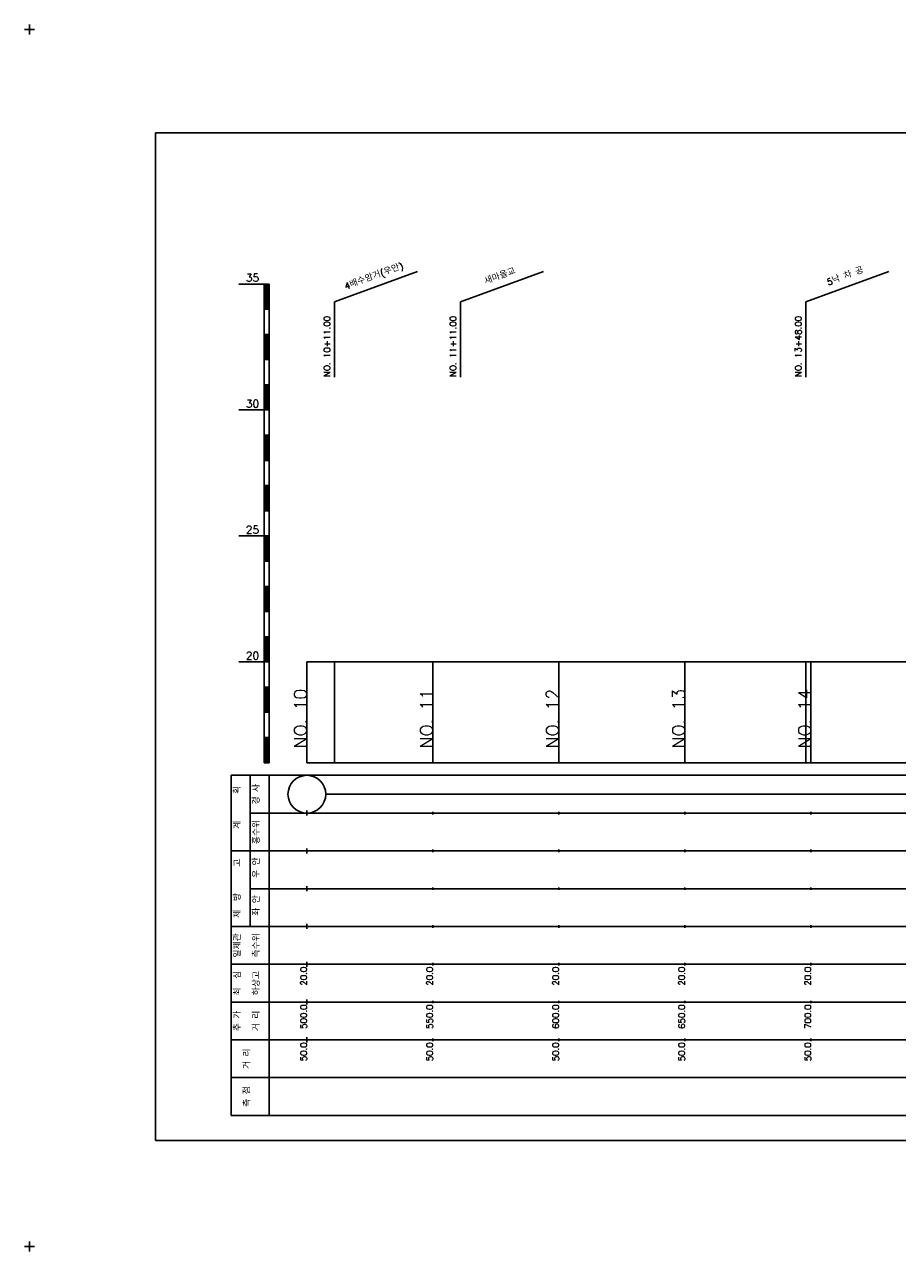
# Model space of a CAD drawing. Extents: x -2 to 685, y -2 to 968.
# Tile 3 of 4: x -2 to 344, y 481 to 968. Entities that reach past the tile are written whole.
import ezdxf
from ezdxf.enums import TextEntityAlignment as Align

# ---------------------------------------------------------------- set-up
doc = ezdxf.new("R2010")
doc.units = 0
doc.header["$LTSCALE"] = 5
for name, color, linetype in [('BOX', 5, 'CONTINUOUS'), ('DT1', 3, 'CONTINUOUS'), ('LT1', 4, 'CONTINUOUS'), ('ST1', 7, 'CONTINUOUS')]:
    doc.layers.add(name, color=color, linetype=linetype)
doc.styles.add('GHS', font='ROMANS.shx', dxfattribs={"bigfont": 'GHS.shx'})

msp = doc.modelspace()

# ---------------------------------------------------------------- linework, layer by layer
at = {"layer": 'BOX'}
msp.add_lwpolyline([(50, 525), (650, 525), (650, 925), (50, 925), (50, 525)], dxfattribs=at)
at = {"layer": 'DT1'}
for p, q in [((110, 704.33), (110, 706.33)), ((160, 704.83), (160, 705.83)), ((210, 704.83), (210, 705.83)), ((260, 704.83), (260, 705.83)), ((310, 704.83), (310, 705.83))]:
    msp.add_line(p, q, dxfattribs=at)
at = {"layer": 'LT1', "linetype": 'CONTINUOUS'}
for p, q in [((121, 858), (153.89, 869.97)), ((171, 858), (203.89, 869.97)), ((308, 858), (340.89, 869.97)), ((121, 828), (121, 858)), ((171, 828), (171, 858)), ((308, 828), (308, 858))]:
    msp.add_line(p, q, dxfattribs=at)
at = {"layer": 'LT1'}
for p, q in [((83, 865), (93, 865)), ((93, 675), (93, 865)), ((93, 865), (95, 865)), ((93.5, 864.8), (93.5, 855.2)), ((94, 864.8), (94, 855.2)), ((94.5, 864.8), (94.5, 855.2)), ((95, 675), (95, 865)), ((93, 855), (95, 855)), ((93, 845), (95, 845)), ((93.5, 844.8), (93.5, 835.2)), ((94, 844.8), (94, 835.2)), ((94.5, 844.8), (94.5, 835.2)), ((93, 835), (95, 835)), ((93, 825), (95, 825)), ((93.5, 824.8), (93.5, 815.2)), ((94, 824.8), (94, 815.2)), ((94.5, 824.8), (94.5, 815.2)), ((83, 815), (93, 815)), ((93, 815), (95, 815)), ((93, 805), (95, 805)), ((93.5, 804.8), (93.5, 795.2)), ((94, 804.8), (94, 795.2)), ((94.5, 804.8), (94.5, 795.2)), ((93, 795), (95, 795)), ((93, 785), (95, 785)), ((93.5, 784.8), (93.5, 775.2)), ((94, 784.8), (94, 775.2)), ((94.5, 784.8), (94.5, 775.2)), ((93, 775), (95, 775)), ((83, 765), (93, 765)), ((93, 765), (95, 765)), ((93.5, 764.8), (93.5, 755.2)), ((94, 764.8), (94, 755.2)), ((94.5, 764.8), (94.5, 755.2)), ((93, 755), (95, 755)), ((93, 745), (95, 745)), ((93.5, 744.8), (93.5, 735.2)), ((94, 744.8), (94, 735.2)), ((94.5, 744.8), (94.5, 735.2)), ((93, 735), (95, 735)), ((93, 725), (95, 725)), ((93.5, 724.8), (93.5, 715.2)), ((94, 724.8), (94, 715.2)), ((94.5, 724.8), (94.5, 715.2)), ((83, 715), (93, 715)), ((93, 715), (95, 715)), ((110, 675), (110, 715)), ((121, 675), (121, 715)), ((160, 675), (160, 715)), ((210, 675), (210, 715)), ((260, 675), (260, 715)), ((308, 675), (308, 715)), ((310, 675), (310, 715)), ((93, 705), (95, 705)), ((93.5, 704.8), (93.5, 695.2)), ((94, 704.8), (94, 695.2)), ((94.5, 704.8), (94.5, 695.2)), ((93, 695), (95, 695)), ((93, 685), (95, 685)), ((93.5, 684.8), (93.5, 675.2)), ((94, 684.8), (94, 675.2)), ((94.5, 684.8), (94.5, 675.2)), ((93, 675), (95, 675)), ((110, 675), (610, 675)), ((110, 654), (110, 656)), ((160, 654.5), (160, 655.5)), ((210, 654.5), (210, 655.5)), ((260, 654.5), (260, 655.5)), ((310, 654.5), (310, 655.5)), ((110, 639), (110, 641)), ((160, 639.5), (160, 640.5)), ((210, 639.5), (210, 640.5)), ((260, 639.5), (260, 640.5)), ((310, 639.5), (310, 640.5)), ((110, 624), (110, 626)), ((160, 624.5), (160, 625.5)), ((210, 624.5), (210, 625.5)), ((260, 624.5), (260, 625.5)), ((310, 624.5), (310, 625.5)), ((110, 609), (110, 611)), ((160, 609.5), (160, 610.5)), ((210, 609.5), (210, 610.5)), ((260, 609.5), (260, 610.5)), ((310, 609.5), (310, 610.5)), ((110, 594), (110, 596)), ((160, 594.5), (160, 595.5)), ((210, 594.5), (210, 595.5)), ((260, 594.5), (260, 595.5)), ((310, 594.5), (310, 595.5)), ((110, 579), (110, 581)), ((160, 579.5), (160, 580.5)), ((210, 579.5), (210, 580.5)), ((260, 579.5), (260, 580.5)), ((310, 579.5), (310, 580.5)), ((110, 564), (110, 566)), ((160, 564.5), (160, 565.5)), ((210, 564.5), (210, 565.5)), ((260, 564.5), (260, 565.5)), ((310, 564.5), (310, 565.5))]:
    msp.add_line(p, q, dxfattribs=at)
msp.add_lwpolyline([(110, 715), (160, 715), (210, 715), (260, 715), (310, 715), (360, 715), (410, 715), (460, 715), (510, 715), (560, 715), (610, 715)], dxfattribs=at)
at = {"layer": 'ST1'}
for p, q in [((-2, 966), (2, 966)), ((0, 964), (0, 968)), ((80, 535), (80, 670)), ((80, 670), (623, 670)), ((87.5, 640), (87.5, 670)), ((95, 535), (95, 670)), ((87.5, 655), (623, 655)), ((80, 640), (623, 640)), ((87.5, 610), (87.5, 640)), ((87.5, 625), (623, 625)), ((80, 610), (623, 610)), ((80, 595), (623, 595)), ((80, 580), (623, 580)), ((80, 565), (623, 565)), ((80, 550), (623, 550)), ((80, 535), (623, 535)), ((-2, 483), (2, 483)), ((0, 481), (0, 485))]:
    msp.add_line(p, q, dxfattribs=at)
at = {"layer": 'ST1', "linetype": 'CONTINUOUS'}
msp.add_line((117.5, 662.5), (602.5, 662.5), dxfattribs=at)
msp.add_circle((110, 662.5), 7.5, dxfattribs=at)

# ---------------------------------------------------------------- texts
at = {"layer": 'DT1', "linetype": 'CONTINUOUS', "style": 'GHS'}
for s, rotation, p in [('4배수암거(우안)', 20, (137, 866.99)), ('새마을교', 20, (187, 866.99)), ('5낙 차 공', 20, (324, 866.99)), ('  획', 90, (83.75, 662.5)), ('경 사', 90, (91.25, 662.5)), ('   계', 90, (83.75, 647.5)), ('홍수위', 90, (91.25, 647.5)), ('   고', 90, (83.75, 632.5)), (' 우 안', 90, (91.25, 632.5)), (' 제  방', 90, (83.75, 617.5)), (' 좌 안', 90, (91.25, 617.5)), ('일제관', 90, (83.75, 602.5)), ('측수위', 90, (91.25, 602.5)), ('최  심', 90, (83.75, 587.5)), ('하상고', 90, (91.25, 587.5)), ('추 가', 90, (83.75, 572.5)), ('거 리', 90, (91.25, 572.5)), ('거 리', 90, (87.5, 557.5)), ('측 점', 90, (87.5, 542.5))]:
    msp.add_text(s, height=2.5, rotation=rotation, dxfattribs=at).set_placement(p, align=Align.CENTER)
at = {"layer": 'DT1', "style": 'GHS'}
for s, p in [('35', (91, 866)), ('30', (91, 816)), ('25', (91, 766)), ('20', (91, 716))]:
    msp.add_text(s, height=3, dxfattribs=at).set_placement(p, align=Align.RIGHT)
at = {"layer": 'DT1', "linetype": 'CONTINUOUS', "style": 'GHS'}
for s, p in [('NO. 10+11.00 ', (119.25, 828.12)), ('NO. 11+11.00 ', (169.25, 828.12)), ('NO. 13+48.00 ', (306.25, 828.12))]:
    msp.add_text(s, height=2.5, rotation=90, dxfattribs=at).set_placement(p)
at = {"layer": 'DT1', "style": 'GHS'}
for s, height, p in [('NO. 10', 5, (110, 704.33)), ('NO. 11', 5, (160, 704.33)), ('NO. 12', 5, (210, 704.33)), ('NO. 13', 5, (260, 704.33)), ('NO. 14', 5, (310, 704.33)), (' 20.0', 2.5, (110, 594)), (' 20.0', 2.5, (160, 594)), (' 20.0', 2.5, (210, 594)), (' 20.0', 2.5, (260, 594)), (' 20.0', 2.5, (310, 594)), ('   500.0', 2.5, (110, 579)), ('   550.0', 2.5, (160, 579)), ('   600.0', 2.5, (210, 579)), ('   650.0', 2.5, (260, 579)), ('   700.0', 2.5, (310, 579)), ('  50.0', 2.5, (110, 564)), ('  50.0', 2.5, (160, 564)), ('  50.0', 2.5, (210, 564)), ('  50.0', 2.5, (260, 564)), ('  50.0', 2.5, (310, 564))]:
    msp.add_text(s, height=height, rotation=90, dxfattribs=at).set_placement(p, align=Align.RIGHT)

doc.saveas('drawing.dxf')
